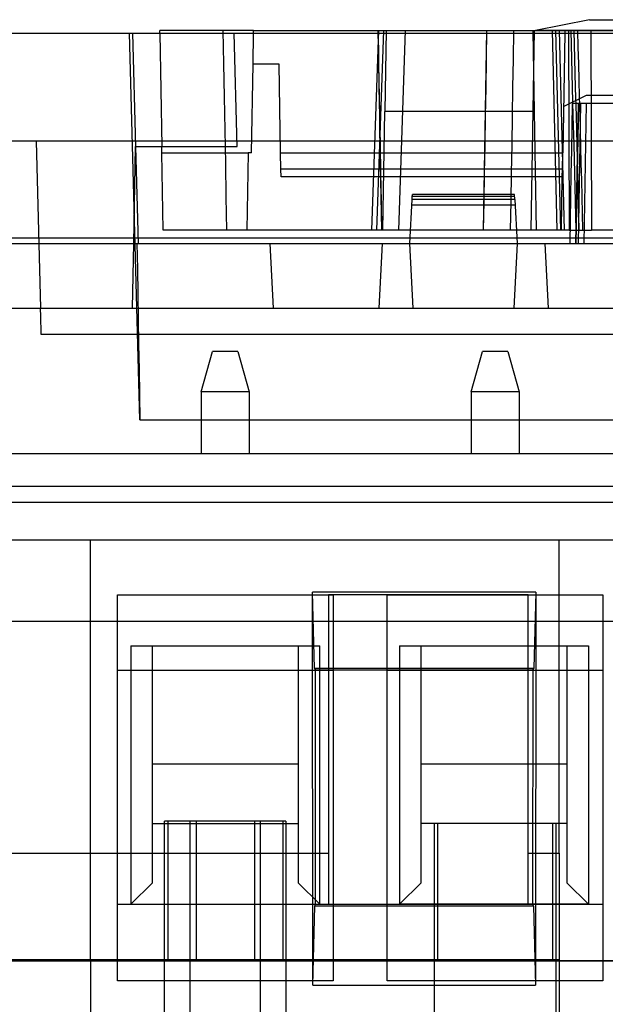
# Model space of a CAD drawing. Header units: millimetres. Extents: x 169.7 to 222.2, y -58 to 0.6.
# Tile 4 of 6: x 183 to 193.9, y -17.7 to 0.6. Entities that reach past the tile are written whole.
import ezdxf

# ---------------------------------------------------------------- set-up
doc = ezdxf.new("R2010")
doc.units = ezdxf.units.MM
doc.layers.add('MAIN-1', color=7, linetype='Continuous')
doc.layers.add('MAIN-2', color=7, linetype='Continuous')

msp = doc.modelspace()

# ---------------------------------------------------------------- linework, layer by layer
at = {"layer": 'MAIN-1'}
for p, q in [((193.572, 0.551), (192.572, 0.351)), ((193.572, 0.551), (198.247, 0.551)), ((170.151, 0.3), (221.667, 0.3)), ((187.35, 0.351), (185.611, 0.351)), ((185.611, 0.3), (185.611, 0.351)), ((187.349, 0.3), (187.35, 0.351)), ((187.35, 0.351), (192.572, 0.351)), ((193.117, 0.351), (192.572, 0.351)), ((193.117, 0.351), (193.116, 0.3)), ((198.702, 0.351), (193.117, 0.351)), ((170.371, -8.1), (221.448, -8.1)), ((221.431, -8.4), (170.388, -8.4)), ((184.824, -17.27), (184.824, -10.11)), ((184.824, -10.11), (188.824, -10.11)), ((188.824, -10.11), (188.824, -17.27)), ((189.824, -17.27), (189.824, -10.11)), ((189.824, -10.11), (193.824, -10.11)), ((193.824, -10.11), (193.824, -17.27)), ((184.824, -11.51), (188.824, -11.51)), ((185.074, -11.51), (185.074, -15.85)), ((185.474, -15.45), (185.474, -11.51)), ((188.175, -11.51), (188.175, -15.45)), ((188.575, -15.85), (188.575, -11.51)), ((189.824, -11.51), (193.824, -11.51)), ((190.052, -11.51), (190.052, -15.85)), ((190.452, -15.45), (190.452, -11.51)), ((193.154, -11.51), (193.154, -15.45)), ((193.554, -11.51), (193.554, -15.85)), ((185.474, -13.248), (188.175, -13.248)), ((190.452, -13.248), (193.154, -13.248)), ((185.474, -14.35), (188.175, -14.35)), ((185.76, -14.31), (185.76, -14.35)), ((186.174, -14.35), (186.174, -14.31)), ((187.474, -14.35), (187.474, -14.31)), ((187.889, -14.31), (187.889, -14.35)), ((193.154, -14.35), (190.452, -14.35)), ((185.474, -15.45), (185.074, -15.85)), ((188.575, -15.85), (188.175, -15.45)), ((190.452, -15.45), (190.052, -15.85)), ((193.554, -15.85), (193.154, -15.45)), ((184.824, -15.85), (188.824, -15.85)), ((189.824, -15.85), (193.824, -15.85)), ((188.824, -17.27), (184.824, -17.27)), ((193.824, -17.27), (189.824, -17.27))]:
    msp.add_line(p, q, dxfattribs=at)
at = {"layer": 'MAIN-2'}
for p, q in [((193.572, 0.551), (193.572, 0.551)), ((185.243, -6.866), (185.052, 0.3)), ((185.167, -1.8), (185.114, 0.3)), ((185.611, 0.351), (185.611, 0.351)), ((185.611, 0.3), (185.611, 0.3)), ((185.611, 0.3), (185.648, -1.8)), ((186.798, -0.266), (186.787, 0.351)), ((186.988, 0.3), (186.988, 0.3)), ((187.043, -1.8), (186.988, 0.3)), ((187.339, -0.274), (187.349, 0.3)), ((187.35, 0.351), (187.35, 0.351)), ((189.661, 0.351), (189.531, -3.349)), ((189.631, -3.349), (189.761, 0.351)), ((189.664, 0.043), (189.659, 0.351)), ((189.661, 0.351), (189.661, 0.351)), ((189.67, -0.178), (189.661, 0.351)), ((189.761, 0.351), (189.761, 0.351)), ((189.806, 0.351), (189.78, -1.149)), ((189.806, 0.351), (189.806, 0.351)), ((190.161, 0.351), (190.032, -3.349)), ((191.667, 0.351), (191.602, -3.349)), ((191.668, 0.351), (191.659, -0.178)), ((192.168, 0.351), (192.159, -0.178)), ((192.55, 0.351), (192.489, -3.349)), ((192.522, 0.341), (192.529, 0.342)), ((192.522, 0.341), (192.522, 0.341)), ((192.522, 0.341), (192.548, -1.149)), ((192.529, 0.342), (192.536, 0.344)), ((192.536, 0.344), (192.543, 0.345)), ((192.543, 0.345), (192.55, 0.347)), ((192.55, 0.347), (192.558, 0.348)), ((192.558, 0.348), (192.565, 0.349)), ((192.565, 0.349), (192.572, 0.351)), ((192.572, 0.351), (192.572, 0.351)), ((192.572, 0.351), (192.572, 0.351)), ((192.572, 0.351), (192.623, 0.351)), ((192.572, 0.351), (199.247, 0.351)), ((192.623, 0.351), (192.675, 0.351)), ((192.675, 0.351), (192.727, 0.351)), ((192.727, 0.351), (192.78, 0.351)), ((192.78, 0.351), (192.833, 0.351)), ((192.833, 0.351), (192.887, 0.351)), ((192.887, 0.351), (192.887, 0.351)), ((192.887, 0.351), (192.887, 0.351)), ((192.887, 0.351), (192.887, 0.351)), ((192.887, 0.351), (192.887, 0.351)), ((192.887, 0.351), (192.887, 0.351)), ((192.887, 0.351), (192.887, 0.351)), ((192.887, 0.351), (192.887, 0.351)), ((192.887, 0.351), (192.887, 0.351)), ((192.887, 0.351), (192.887, 0.351)), ((192.887, 0.351), (192.887, 0.351)), ((192.887, 0.351), (192.887, 0.351)), ((192.887, 0.351), (192.887, 0.351)), ((192.887, 0.351), (192.887, 0.351)), ((192.887, 0.351), (192.887, 0.351)), ((192.887, 0.351), (192.887, 0.351)), ((192.887, 0.351), (192.887, 0.351)), ((192.887, 0.351), (192.887, 0.351)), ((192.887, 0.351), (192.887, 0.351)), ((192.887, 0.351), (192.887, 0.351)), ((192.887, 0.351), (192.887, 0.351)), ((192.887, 0.351), (192.887, 0.351)), ((192.887, 0.351), (192.887, 0.351)), ((192.887, 0.351), (192.887, 0.351)), ((192.887, 0.351), (192.887, 0.351)), ((192.887, 0.351), (192.887, 0.351)), ((192.887, 0.351), (192.887, 0.351)), ((192.887, 0.351), (192.887, 0.351)), ((192.887, 0.351), (192.887, 0.351)), ((192.887, 0.351), (192.887, 0.351)), ((192.887, 0.351), (192.887, 0.351)), ((192.887, 0.351), (192.887, 0.351)), ((192.887, 0.351), (192.887, 0.351)), ((192.887, 0.351), (192.887, 0.351)), ((192.887, 0.351), (192.887, 0.351)), ((192.977, -3.349), (192.887, 0.351)), ((192.887, 0.351), (192.887, 0.351)), ((192.887, 0.351), (192.889, 0.351)), ((192.889, 0.351), (192.891, 0.351)), ((192.891, 0.351), (192.895, 0.351)), ((192.895, 0.351), (192.899, 0.351)), ((192.899, 0.351), (192.904, 0.351)), ((192.904, 0.351), (192.911, 0.351)), ((192.911, 0.351), (192.918, 0.351)), ((192.918, 0.351), (192.926, 0.351)), ((192.926, 0.351), (192.935, 0.351)), ((192.935, 0.351), (192.945, 0.351)), ((192.945, 0.351), (193.036, -3.349)), ((193.183, 0.351), (192.945, 0.351)), ((193.013, 0.351), (193.103, -3.349)), ((193.116, 0.3), (193.078, -1.919)), ((193.183, 0.351), (193.193, 0.351)), ((193.183, 0.351), (193.198, -3.349)), ((193.193, 0.351), (193.203, 0.351)), ((193.203, 0.351), (193.214, 0.351)), ((193.214, 0.351), (193.225, 0.351)), ((193.225, 0.351), (193.237, 0.351)), ((193.246, -0.177), (193.233, 0.351)), ((193.237, 0.351), (193.25, 0.351)), ((193.25, 0.351), (193.262, 0.351)), ((193.262, 0.351), (193.276, 0.351)), ((193.276, 0.351), (193.289, 0.351)), ((193.289, 0.351), (193.304, 0.351)), ((193.303, -0.177), (193.29, 0.351)), ((193.304, 0.351), (193.318, 0.351)), ((193.318, 0.351), (193.333, 0.351)), ((193.333, 0.351), (193.348, 0.351)), ((193.348, 0.351), (193.363, 0.351)), ((193.367, 0.043), (193.359, 0.351)), ((193.363, 0.351), (193.378, 0.351)), ((193.378, 0.351), (193.393, 0.351)), ((193.393, 0.351), (193.409, 0.351)), ((193.409, 0.351), (193.425, 0.351)), ((193.425, 0.351), (193.425, 0.351)), ((193.425, 0.351), (193.425, 0.351)), ((193.425, 0.351), (193.425, 0.351)), ((193.425, 0.351), (193.425, 0.351)), ((193.425, 0.351), (193.425, 0.351)), ((193.425, 0.351), (193.425, 0.351)), ((193.425, 0.351), (193.425, 0.351)), ((193.425, 0.351), (193.425, 0.351)), ((193.425, 0.351), (193.425, 0.351)), ((193.425, 0.351), (193.425, 0.351)), ((193.425, 0.351), (193.425, 0.351)), ((193.425, 0.351), (193.425, 0.351)), ((193.425, 0.351), (193.425, 0.351)), ((193.425, 0.351), (193.425, 0.351)), ((193.425, 0.351), (193.425, 0.351)), ((193.425, 0.351), (193.425, 0.351)), ((193.425, 0.351), (193.425, 0.351)), ((193.425, 0.351), (193.425, 0.351)), ((193.425, 0.351), (193.425, 0.351)), ((193.425, 0.351), (193.425, 0.351)), ((193.425, 0.351), (193.425, 0.351)), ((193.425, 0.351), (193.425, 0.351)), ((193.425, 0.351), (193.425, 0.351)), ((193.425, 0.351), (193.425, 0.351)), ((193.425, 0.351), (193.425, 0.351)), ((193.425, 0.351), (193.425, 0.351)), ((193.425, 0.351), (193.425, 0.351)), ((193.425, 0.351), (193.425, 0.351)), ((193.425, 0.351), (193.425, 0.351)), ((193.425, 0.351), (193.425, 0.351)), ((193.425, 0.351), (193.425, 0.351)), ((193.425, 0.351), (193.425, 0.351)), ((193.425, 0.351), (193.425, 0.351)), ((193.425, 0.351), (193.425, 0.351)), ((193.425, 0.351), (193.425, 0.351)), ((193.425, 0.351), (193.425, 0.351)), ((193.425, 0.351), (193.425, 0.351)), ((193.425, 0.351), (193.425, 0.351)), ((193.425, 0.351), (193.425, 0.351)), ((193.425, 0.351), (193.425, 0.351)), ((193.425, 0.351), (193.425, 0.351)), ((193.425, 0.351), (193.425, 0.351)), ((193.425, 0.351), (193.425, 0.351)), ((193.425, 0.351), (193.425, 0.351)), ((193.425, 0.351), (193.425, 0.351)), ((193.425, 0.351), (193.425, 0.351)), ((193.425, 0.351), (193.425, 0.351)), ((193.425, 0.351), (193.425, 0.351)), ((193.425, 0.351), (193.425, 0.351)), ((193.425, 0.351), (193.425, 0.351)), ((193.425, 0.351), (193.425, 0.351)), ((193.425, 0.351), (193.425, 0.351)), ((193.425, 0.351), (193.425, 0.351)), ((193.425, 0.351), (193.425, 0.351)), ((193.425, 0.351), (193.425, 0.351)), ((193.425, 0.351), (193.425, 0.351)), ((193.425, 0.351), (193.425, 0.351)), ((193.425, 0.351), (193.425, 0.351)), ((193.425, 0.351), (193.425, 0.351)), ((193.425, 0.351), (193.425, 0.351)), ((193.425, 0.351), (193.425, 0.351)), ((193.425, 0.351), (193.425, 0.351)), ((193.425, 0.351), (193.425, 0.351)), ((193.425, 0.351), (193.425, 0.351)), ((193.425, 0.351), (193.425, 0.351)), ((193.425, 0.351), (193.425, 0.351)), ((193.425, 0.351), (193.425, 0.351)), ((193.425, 0.351), (193.425, 0.351)), ((193.425, 0.351), (193.425, 0.351)), ((193.425, 0.351), (193.425, 0.351)), ((193.425, 0.351), (193.425, 0.351)), ((193.425, 0.351), (193.425, 0.351)), ((193.425, 0.351), (193.425, 0.351)), ((193.425, 0.351), (193.425, 0.351)), ((193.425, 0.351), (193.442, 0.351)), ((193.442, 0.351), (193.458, 0.351)), ((193.458, 0.351), (193.475, 0.351)), ((193.475, 0.351), (193.491, 0.351)), ((193.491, 0.351), (193.507, 0.351)), ((193.507, 0.351), (193.523, 0.351)), ((193.523, 0.351), (193.539, 0.351)), ((193.539, 0.351), (193.554, 0.351)), ((193.554, 0.351), (193.569, 0.351)), ((193.569, 0.351), (193.583, 0.351)), ((193.583, 0.351), (193.597, 0.351)), ((195.034, 0.351), (193.597, 0.351)), ((193.597, 0.351), (193.611, -3.349)), ((189.67, -0.266), (189.664, 0.043)), ((193.375, -0.265), (193.367, 0.043)), ((189.679, -0.706), (189.67, -0.178)), ((191.659, -0.178), (191.65, -0.707)), ((192.159, -0.178), (192.15, -0.707)), ((193.26, -0.706), (193.246, -0.177)), ((193.316, -0.706), (193.303, -0.177)), ((186.809, -0.882), (186.798, -0.266)), ((187.311, -1.919), (187.339, -0.274)), ((187.821, -0.274), (187.339, -0.274)), ((187.85, -1.919), (187.821, -0.274)), ((189.675, -0.574), (189.67, -0.266)), ((193.382, -0.573), (193.375, -0.265)), ((189.68, -0.882), (189.675, -0.574)), ((189.689, -1.235), (189.679, -0.706)), ((191.65, -0.707), (191.641, -1.236)), ((192.15, -0.707), (192.141, -1.236)), ((193.273, -1.234), (193.26, -0.706)), ((193.33, -1.234), (193.316, -0.706)), ((193.39, -0.881), (193.382, -0.573)), ((186.821, -1.499), (186.809, -0.882)), ((189.686, -1.191), (189.68, -0.882)), ((193.093, -1.061), (193.517, -0.849)), ((193.398, -1.189), (193.39, -0.881)), ((193.517, -0.849), (198.302, -0.849)), ((193.517, -0.849), (193.517, -0.849)), ((193.093, -1.061), (193.093, -1.061)), ((193.254, -1), (193.246, -1.437)), ((193.369, -1), (193.254, -1)), ((193.321, -3.6), (193.371, -1)), ((193.405, -1), (193.361, -3.6)), ((193.37, -1), (193.363, -1.325)), ((193.37, -1), (193.369, -1)), ((193.369, -1), (193.369, -1)), ((193.369, -1), (193.369, -1)), ((193.369, -1), (193.369, -1)), ((193.369, -1), (193.369, -1)), ((193.369, -1), (193.369, -1)), ((193.369, -1), (193.369, -1)), ((193.369, -1), (193.369, -1)), ((193.369, -1), (193.369, -1)), ((193.371, -1), (193.37, -1)), ((193.37, -1), (193.37, -1)), ((193.37, -1), (193.37, -1)), ((193.37, -1), (193.37, -1)), ((193.37, -1), (193.37, -1)), ((193.37, -1), (193.37, -1)), ((193.37, -1), (193.37, -1)), ((198.448, -1), (193.371, -1)), ((193.371, -1), (193.371, -1)), ((193.371, -1), (193.371, -1)), ((193.371, -1), (193.371, -1)), ((193.512, -1), (193.466, -3.6)), ((189.691, -1.499), (189.686, -1.191)), ((189.698, -1.763), (189.689, -1.235)), ((189.742, -3.349), (189.78, -1.149)), ((189.78, -1.149), (189.78, -1.149)), ((192.548, -1.149), (189.78, -1.149)), ((191.641, -1.236), (191.632, -1.764)), ((192.141, -1.236), (192.132, -1.764)), ((192.548, -1.149), (192.586, -3.349)), ((192.548, -1.149), (192.548, -1.149)), ((193.287, -1.763), (193.273, -1.234)), ((193.343, -1.763), (193.33, -1.234)), ((193.406, -1.498), (193.398, -1.189)), ((193.246, -1.437), (193.239, -1.873)), ((193.363, -1.325), (193.357, -1.65)), ((186.832, -2.116), (186.821, -1.499)), ((189.697, -1.807), (189.691, -1.499)), ((193.414, -1.806), (193.406, -1.498)), ((216.172, -1.7), (175.647, -1.7)), ((183.32, -1.7), (183.32, -1.7)), ((183.32, -1.7), (183.401, -4.8)), ((185.128, -3.6), (185.159, -1.8)), ((185.159, -1.8), (187.043, -1.8)), ((185.213, -3.6), (185.167, -1.8)), ((185.648, -1.8), (185.648, -1.8)), ((185.65, -1.919), (185.648, -1.8)), ((187.043, -1.8), (187.043, -1.8)), ((189.702, -2.116), (189.697, -1.807)), ((189.707, -2.292), (189.698, -1.763)), ((191.632, -1.764), (191.623, -2.293)), ((192.132, -1.764), (192.123, -2.293)), ((193.3, -2.292), (193.287, -1.763)), ((193.356, -2.292), (193.343, -1.763)), ((193.357, -1.65), (193.351, -1.975)), ((193.422, -2.115), (193.414, -1.806)), ((185.675, -3.349), (185.65, -1.919)), ((185.65, -1.919), (185.65, -1.919)), ((185.65, -1.919), (187.248, -1.919)), ((187.248, -1.919), (187.225, -3.349)), ((187.311, -1.919), (187.248, -1.919)), ((187.311, -1.919), (187.311, -1.919)), ((187.85, -1.919), (193.078, -1.919)), ((187.855, -2.219), (187.85, -1.919)), ((193.072, -2.219), (193.078, -1.919)), ((193.239, -1.873), (193.231, -2.307)), ((193.351, -1.975), (193.344, -2.3)), ((186.843, -2.732), (186.832, -2.116)), ((189.707, -2.424), (189.702, -2.116)), ((193.429, -2.424), (193.422, -2.115)), ((193.072, -2.219), (187.855, -2.219)), ((187.858, -2.365), (187.855, -2.219)), ((193.07, -2.365), (187.858, -2.365)), ((189.717, -2.821), (189.707, -2.292)), ((191.623, -2.293), (191.614, -2.821)), ((192.123, -2.293), (192.114, -2.821)), ((193.053, -3.349), (193.07, -2.365)), ((193.07, -2.365), (193.072, -2.219)), ((193.231, -2.307), (193.223, -2.739)), ((193.314, -2.82), (193.3, -2.292)), ((193.344, -2.3), (193.338, -2.625)), ((193.37, -2.82), (193.356, -2.292)), ((189.713, -2.732), (189.707, -2.424)), ((193.437, -2.732), (193.429, -2.424)), ((186.854, -3.349), (186.843, -2.732)), ((189.718, -3.041), (189.713, -2.732)), ((190.289, -2.732), (190.29, -2.727)), ((190.289, -2.738), (190.289, -2.732)), ((190.289, -2.744), (190.289, -2.738)), ((190.29, -2.716), (190.291, -2.712)), ((190.29, -2.721), (190.29, -2.716)), ((190.29, -2.721), (192.188, -2.718)), ((190.29, -2.727), (190.29, -2.721)), ((190.291, -2.695), (190.292, -2.693)), ((190.291, -2.697), (190.291, -2.695)), ((190.291, -2.7), (190.291, -2.697)), ((190.291, -2.704), (190.291, -2.7)), ((190.291, -2.708), (190.291, -2.704)), ((190.291, -2.712), (190.291, -2.708)), ((190.292, -2.69), (190.292, -2.689)), ((190.292, -2.689), (190.292, -2.689)), ((192.186, -2.689), (190.292, -2.689)), ((190.292, -2.691), (190.292, -2.69)), ((190.292, -2.693), (190.292, -2.691)), ((192.191, -2.784), (192.186, -2.689)), ((193.338, -2.625), (193.332, -2.95)), ((193.445, -3.041), (193.437, -2.732)), ((189.726, -3.349), (189.717, -2.821)), ((190.244, -3.599), (190.287, -2.784)), ((192.197, -2.889), (190.281, -2.889)), ((190.287, -2.777), (190.288, -2.77)), ((190.287, -2.784), (190.287, -2.777)), ((192.191, -2.784), (190.287, -2.784)), ((190.288, -2.757), (190.289, -2.75)), ((190.288, -2.763), (190.288, -2.757)), ((190.288, -2.77), (190.288, -2.763)), ((190.289, -2.75), (190.289, -2.744)), ((191.614, -2.821), (191.605, -3.349)), ((192.114, -2.821), (192.105, -3.349)), ((192.191, -2.784), (192.234, -3.6)), ((193.223, -2.739), (193.216, -3.17)), ((193.327, -3.349), (193.314, -2.82)), ((193.383, -3.349), (193.37, -2.82)), ((189.723, -3.349), (189.718, -3.041)), ((193.332, -2.95), (193.326, -3.275)), ((193.453, -3.349), (193.445, -3.041)), ((193.216, -3.17), (193.208, -3.6)), ((193.326, -3.275), (193.319, -3.6)), ((187.225, -3.349), (185.675, -3.349)), ((185.675, -3.349), (185.675, -3.349)), ((193.053, -3.349), (187.225, -3.349)), ((189.531, -3.349), (189.531, -3.349)), ((189.631, -3.349), (189.631, -3.349)), ((189.742, -3.349), (189.742, -3.349)), ((190.257, -3.349), (190.257, -3.349)), ((192.221, -3.349), (192.221, -3.349)), ((192.586, -3.349), (192.586, -3.349)), ((193.198, -3.349), (193.053, -3.349)), ((193.053, -3.349), (193.053, -3.349)), ((193.198, -3.349), (193.208, -3.349)), ((193.208, -3.349), (193.218, -3.349)), ((193.218, -3.349), (193.229, -3.349)), ((193.229, -3.349), (193.24, -3.349)), ((193.24, -3.349), (193.252, -3.349)), ((193.252, -3.349), (193.264, -3.349)), ((193.264, -3.349), (193.277, -3.349)), ((193.277, -3.349), (193.29, -3.349)), ((193.29, -3.349), (193.304, -3.349)), ((193.304, -3.349), (193.318, -3.349)), ((193.318, -3.349), (193.333, -3.349)), ((193.333, -3.349), (193.347, -3.349)), ((193.347, -3.349), (193.362, -3.349)), ((193.362, -3.349), (193.377, -3.349)), ((193.377, -3.349), (193.392, -3.349)), ((193.392, -3.349), (193.408, -3.349)), ((193.408, -3.349), (193.424, -3.349)), ((193.424, -3.349), (193.44, -3.349)), ((193.44, -3.349), (193.456, -3.349)), ((193.44, -3.349), (193.44, -3.349)), ((193.44, -3.349), (193.44, -3.349)), ((193.44, -3.349), (193.44, -3.349)), ((193.44, -3.349), (193.44, -3.349)), ((193.44, -3.349), (193.44, -3.349)), ((193.44, -3.349), (193.44, -3.349)), ((193.44, -3.349), (193.44, -3.349)), ((193.44, -3.349), (193.44, -3.349)), ((193.44, -3.349), (193.44, -3.349)), ((193.44, -3.349), (193.44, -3.349)), ((193.44, -3.349), (193.44, -3.349)), ((193.44, -3.349), (193.44, -3.349)), ((193.44, -3.349), (193.44, -3.349)), ((193.44, -3.349), (193.44, -3.349)), ((193.44, -3.349), (193.44, -3.349)), ((193.44, -3.349), (193.44, -3.349)), ((193.44, -3.349), (193.44, -3.349)), ((193.44, -3.349), (193.44, -3.349)), ((193.44, -3.349), (193.44, -3.349)), ((193.44, -3.349), (193.44, -3.349)), ((193.44, -3.349), (193.44, -3.349)), ((193.44, -3.349), (193.44, -3.349)), ((193.44, -3.349), (193.44, -3.349)), ((193.44, -3.349), (193.44, -3.349)), ((193.44, -3.349), (193.44, -3.349)), ((193.44, -3.349), (193.44, -3.349)), ((193.44, -3.349), (193.44, -3.349)), ((193.44, -3.349), (193.44, -3.349)), ((193.44, -3.349), (193.44, -3.349)), ((193.44, -3.349), (193.44, -3.349)), ((193.44, -3.349), (193.44, -3.349)), ((193.44, -3.349), (193.44, -3.349)), ((193.44, -3.349), (193.44, -3.349)), ((193.44, -3.349), (193.44, -3.349)), ((193.44, -3.349), (193.44, -3.349)), ((193.44, -3.349), (193.44, -3.349)), ((193.44, -3.349), (193.44, -3.349)), ((193.44, -3.349), (193.44, -3.349)), ((193.44, -3.349), (193.44, -3.349)), ((193.44, -3.349), (193.44, -3.349)), ((193.44, -3.349), (193.44, -3.349)), ((193.44, -3.349), (193.44, -3.349)), ((193.44, -3.349), (193.44, -3.349)), ((193.44, -3.349), (193.44, -3.349)), ((193.44, -3.349), (193.44, -3.349)), ((193.44, -3.349), (193.44, -3.349)), ((193.44, -3.349), (193.44, -3.349)), ((193.44, -3.349), (193.44, -3.349)), ((193.44, -3.349), (193.44, -3.349)), ((193.44, -3.349), (193.44, -3.349)), ((193.44, -3.349), (193.44, -3.349)), ((193.44, -3.349), (193.44, -3.349)), ((193.44, -3.349), (193.44, -3.349)), ((193.44, -3.349), (193.44, -3.349)), ((193.44, -3.349), (193.44, -3.349)), ((193.44, -3.349), (193.44, -3.349)), ((193.44, -3.349), (193.44, -3.349)), ((193.44, -3.349), (193.44, -3.349)), ((193.44, -3.349), (193.44, -3.349)), ((193.44, -3.349), (193.44, -3.349)), ((193.44, -3.349), (193.44, -3.349)), ((193.44, -3.349), (193.44, -3.349)), ((193.44, -3.349), (193.44, -3.349)), ((193.44, -3.349), (193.44, -3.349)), ((193.44, -3.349), (193.44, -3.349)), ((193.44, -3.349), (193.44, -3.349)), ((193.44, -3.349), (193.44, -3.349)), ((193.44, -3.349), (193.44, -3.349)), ((193.44, -3.349), (193.44, -3.349)), ((193.44, -3.349), (193.44, -3.349)), ((193.44, -3.349), (193.44, -3.349)), ((193.44, -3.349), (193.44, -3.349)), ((193.44, -3.349), (193.44, -3.349)), ((193.44, -3.349), (193.44, -3.349)), ((193.44, -3.349), (193.44, -3.349)), ((193.44, -3.349), (193.44, -3.349)), ((193.44, -3.349), (193.44, -3.349)), ((193.44, -3.349), (193.44, -3.349)), ((193.456, -3.349), (193.473, -3.349)), ((193.473, -3.349), (193.489, -3.349)), ((193.489, -3.349), (193.506, -3.349)), ((193.506, -3.349), (193.522, -3.349)), ((193.522, -3.349), (193.538, -3.349)), ((193.538, -3.349), (193.553, -3.349)), ((193.553, -3.349), (193.568, -3.349)), ((193.568, -3.349), (193.583, -3.349)), ((193.583, -3.349), (193.598, -3.349)), ((193.598, -3.349), (193.611, -3.349)), ((194.938, -3.349), (193.611, -3.349)), ((169.754, -3.599), (222.065, -3.599)), ((209.109, -3.5), (182.709, -3.5)), ((185.107, -4.8), (185.128, -3.6)), ((185.128, -3.6), (185.128, -3.6)), ((185.183, -3.6), (185.196, -4.067)), ((187.65, -3.6), (187.713, -4.8)), ((189.734, -3.6), (189.671, -4.8)), ((190.307, -4.8), (190.244, -3.599)), ((190.244, -3.6), (192.234, -3.6)), ((192.234, -3.6), (192.171, -4.8)), ((192.744, -3.6), (192.807, -4.8)), ((185.196, -4.067), (185.204, -4.533)), ((185.204, -4.533), (185.212, -5)), ((171.889, -4.8), (219.93, -4.8)), ((183.401, -4.8), (183.401, -4.8)), ((183.401, -4.801), (183.401, -4.8)), ((183.401, -4.803), (183.401, -4.801)), ((183.402, -4.806), (183.401, -4.803)), ((183.402, -4.81), (183.402, -4.806)), ((183.402, -4.815), (183.402, -4.81)), ((183.402, -4.822), (183.402, -4.815)), ((183.402, -4.83), (183.402, -4.822)), ((183.402, -4.839), (183.402, -4.83)), ((183.403, -4.849), (183.402, -4.839)), ((183.403, -4.861), (183.403, -4.849)), ((183.403, -4.873), (183.403, -4.861)), ((183.404, -4.887), (183.403, -4.873)), ((183.404, -4.901), (183.404, -4.887)), ((183.404, -4.917), (183.404, -4.901)), ((183.405, -4.933), (183.404, -4.917)), ((185.107, -4.8), (185.107, -4.8)), ((187.713, -4.8), (187.713, -4.8)), ((189.671, -4.8), (189.671, -4.8)), ((190.307, -4.8), (190.307, -4.8)), ((192.171, -4.8), (192.171, -4.8)), ((192.807, -4.8), (192.807, -4.8)), ((183.405, -4.951), (183.405, -4.933)), ((183.406, -4.969), (183.405, -4.951)), ((183.406, -4.988), (183.406, -4.969)), ((183.407, -5.008), (183.406, -4.988)), ((183.407, -5.029), (183.407, -5.008)), ((183.408, -5.05), (183.407, -5.029)), ((183.409, -5.072), (183.408, -5.05)), ((183.409, -5.094), (183.409, -5.072)), ((183.41, -5.117), (183.409, -5.094)), ((185.212, -5), (185.219, -5.466)), ((183.41, -5.14), (183.41, -5.117)), ((183.411, -5.163), (183.41, -5.14)), ((183.412, -5.187), (183.411, -5.163)), ((183.412, -5.211), (183.412, -5.187)), ((183.413, -5.236), (183.412, -5.211)), ((183.413, -5.261), (183.413, -5.236)), ((183.414, -5.287), (183.413, -5.261)), ((208.405, -5.287), (183.414, -5.287)), ((185.219, -5.466), (185.227, -5.933)), ((186.379, -6.35), (186.589, -5.6)), ((186.589, -5.6), (186.589, -5.6)), ((187.059, -5.6), (186.589, -5.6)), ((187.059, -5.6), (187.059, -5.6)), ((187.059, -5.6), (187.269, -6.35)), ((191.379, -6.35), (191.589, -5.6)), ((191.589, -5.6), (191.589, -5.6)), ((192.059, -5.6), (191.589, -5.6)), ((192.059, -5.6), (192.059, -5.6)), ((192.059, -5.6), (192.269, -6.35)), ((185.227, -5.933), (185.235, -6.399)), ((186.379, -6.35), (186.379, -7.5)), ((186.379, -6.35), (186.379, -6.35)), ((187.269, -6.35), (186.379, -6.35)), ((187.269, -6.35), (186.379, -6.35)), ((187.269, -6.35), (187.269, -7.5)), ((187.269, -6.35), (187.269, -6.35)), ((191.379, -6.35), (191.379, -7.5)), ((191.379, -6.35), (191.379, -6.35)), ((192.269, -6.35), (191.379, -6.35)), ((192.269, -6.35), (191.379, -6.35)), ((192.269, -6.35), (192.269, -7.5)), ((192.269, -6.35), (192.269, -6.35)), ((185.235, -6.399), (185.243, -6.866)), ((185.243, -6.866), (206.576, -6.866)), ((216.274, -7.5), (175.545, -7.5)), ((186.379, -7.5), (186.379, -7.5)), ((187.269, -7.5), (187.269, -7.5)), ((191.379, -7.5), (191.379, -7.5)), ((192.269, -7.5), (192.269, -7.5)), ((218.409, -9.1), (173.409, -9.1)), ((184.324, -9.1), (184.324, -9.1)), ((184.324, -16.9), (184.324, -9.1)), ((193.009, -9.1), (193.009, -9.1)), ((193.009, -14.9), (193.009, -9.1)), ((192.579, -10.06), (188.44, -10.06)), ((188.445, -17.349), (188.44, -10.06)), ((188.478, -11.476), (188.44, -10.06)), ((188.737, -10.11), (188.737, -10.11)), ((188.737, -10.11), (188.737, -14.9)), ((192.439, -10.11), (188.737, -10.11)), ((192.439, -14.9), (192.439, -10.11)), ((192.439, -10.11), (192.439, -10.11)), ((192.579, -10.06), (192.541, -11.476)), ((192.579, -10.06), (192.574, -17.35)), ((171.392, -10.6), (220.427, -10.6)), ((185.074, -11.06), (185.074, -15.85)), ((185.074, -11.06), (185.074, -11.06)), ((185.074, -11.06), (185.074, -11.51)), ((185.074, -11.06), (188.575, -11.06)), ((185.474, -11.06), (185.474, -11.06)), ((185.474, -11.51), (185.474, -11.06)), ((188.175, -11.06), (188.175, -11.51)), ((188.175, -11.06), (188.175, -11.06)), ((188.575, -15.85), (188.575, -11.06)), ((188.575, -11.06), (188.575, -11.06)), ((188.575, -11.51), (188.575, -11.06)), ((190.052, -11.06), (190.052, -15.85)), ((190.052, -11.06), (190.052, -11.06)), ((190.052, -11.06), (190.052, -11.51)), ((190.052, -11.06), (193.554, -11.06)), ((190.452, -11.06), (190.452, -11.06)), ((190.452, -11.51), (190.452, -11.06)), ((193.154, -11.06), (193.154, -11.51)), ((193.154, -11.06), (193.154, -11.06)), ((193.554, -11.06), (193.554, -15.85)), ((193.554, -11.06), (193.554, -11.06)), ((193.554, -11.06), (193.554, -11.51)), ((192.541, -11.476), (188.478, -11.476)), ((188.479, -11.476), (188.497, -11.512)), ((192.522, -11.512), (192.54, -11.476)), ((184.824, -11.51), (184.824, -11.51)), ((188.499, -15.85), (188.496, -11.512)), ((192.523, -11.512), (188.496, -11.512)), ((188.824, -11.51), (188.824, -11.51)), ((189.824, -11.51), (189.824, -11.51)), ((192.523, -11.512), (192.52, -15.85)), ((193.824, -11.51), (193.824, -11.51)), ((185.474, -13.248), (185.474, -13.248)), ((188.175, -13.248), (188.175, -13.248)), ((190.452, -13.248), (190.452, -13.248)), ((193.154, -13.248), (193.154, -13.248)), ((185.474, -14.35), (185.474, -14.35)), ((185.699, -22.87), (185.699, -14.31)), ((187.949, -14.31), (185.699, -14.31)), ((185.76, -14.35), (185.76, -16.9)), ((186.174, -22.17), (186.174, -14.35)), ((186.285, -14.31), (186.285, -16.9)), ((187.364, -14.31), (187.364, -16.9)), ((187.474, -22.17), (187.474, -14.35)), ((187.889, -14.35), (187.889, -16.9)), ((187.949, -14.31), (187.949, -22.87)), ((188.175, -14.35), (188.175, -14.35)), ((190.452, -14.35), (190.452, -14.35)), ((190.699, -22.87), (190.699, -14.35)), ((190.76, -14.35), (190.76, -16.9)), ((192.889, -14.35), (192.889, -16.9)), ((192.949, -14.35), (192.949, -22.87)), ((193.154, -14.35), (193.154, -14.35)), ((182.26, -14.9), (188.737, -14.9)), ((188.737, -14.9), (188.737, -15.85)), ((192.439, -14.9), (193.009, -14.9)), ((192.439, -15.85), (192.439, -14.9)), ((193.009, -14.9), (193.009, -16.878)), ((184.824, -15.85), (184.824, -15.85)), ((185.074, -15.85), (185.074, -15.85)), ((185.074, -15.85), (188.575, -15.85)), ((188.483, -15.883), (188.499, -15.85)), ((188.575, -15.85), (188.575, -15.85)), ((188.737, -15.85), (188.737, -15.85)), ((188.824, -15.85), (188.824, -15.85)), ((188.824, -15.85), (189.824, -15.85)), ((189.824, -15.85), (189.824, -15.85)), ((190.052, -15.85), (190.052, -15.85)), ((193.554, -15.85), (190.052, -15.85)), ((192.439, -15.85), (192.439, -15.85)), ((192.52, -15.85), (192.536, -15.883)), ((193.554, -15.85), (193.554, -15.85)), ((193.824, -15.85), (193.824, -15.85)), ((188.445, -17.349), (188.483, -15.883)), ((192.536, -15.883), (188.483, -15.883)), ((192.536, -15.883), (192.574, -17.35)), ((193.009, -16.878), (178.009, -16.878)), ((178.009, -16.9), (184.324, -16.9)), ((184.324, -16.9), (184.324, -16.9)), ((184.324, -16.9), (184.324, -19.561)), ((194.324, -16.9), (184.324, -16.9)), ((184.324, -16.9), (185.76, -16.9)), ((185.76, -16.9), (186.285, -16.9)), ((186.285, -16.9), (186.824, -16.9)), ((186.824, -16.9), (187.364, -16.9)), ((187.364, -16.9), (187.889, -16.9)), ((187.889, -16.9), (190.76, -16.9)), ((190.76, -16.9), (192.889, -16.9)), ((192.889, -16.9), (194.324, -16.9)), ((193.009, -16.878), (193.009, -21.27)), ((193.009, -16.9), (193.009, -16.9)), ((188.445, -17.349), (192.574, -17.349))]:
    msp.add_line(p, q, dxfattribs=at)

doc.saveas('drawing.dxf')
